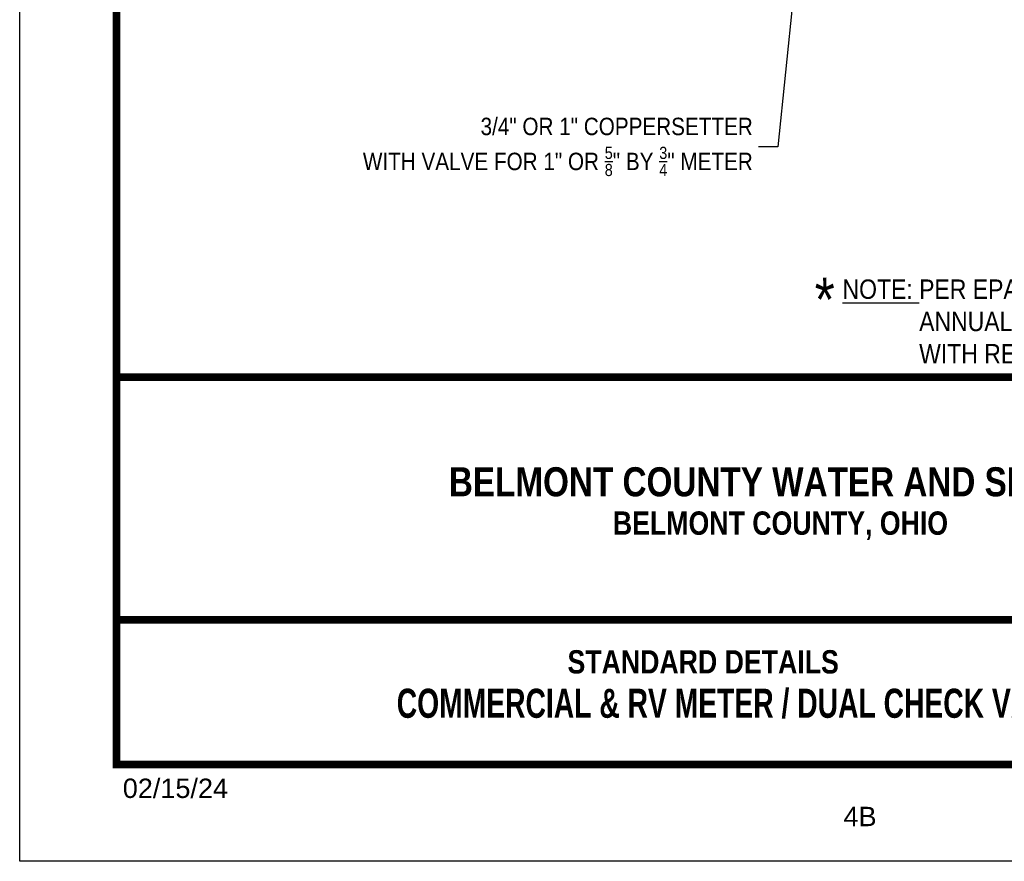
# Model space of a CAD drawing. Header units: inches. Extents: x -21.7 to 11.6, y 10.7 to 21.7.
# Tile 1 of 207: x -21.7 to -16.7, y 10.7 to 15.1. Entities that reach past the tile are written whole.
import ezdxf
from ezdxf.enums import TextEntityAlignment as Align

# ---------------------------------------------------------------- set-up
doc = ezdxf.new("R2010")
doc.units = ezdxf.units.IN
doc.header["$MEASUREMENT"] = 0
doc.layers.add('BORDER', color=252, linetype='Continuous')
doc.layers.add('TEXT', color=7, linetype='Continuous')
doc.styles.get("Standard").update_dxf_attribs({"font": 'arial.ttf', "width": 0.85})
doc.styles.add('TECHNICAL', font='techb___.ttf')
doc.dimstyles.get("Standard").update_dxf_attribs({"dimtxt": 0.18, "dimasz": 0.18, "dimexe": 0.18, "dimexo": 0.0625, "dimgap": 0.09, "dimtad": 0, "dimtih": 1, "dimtoh": 1, "dimdec": 4, "dimzin": 0, "dimdsep": 46, "dimtxsty": 'Standard', "dimcen": 0.09, "dimadec": 0, "dimazin": 0, "dimtfac": 1, "dimtdec": 4, "dimtofl": 0, "dimtmove": 0, "dimatfit": 3, "dimfxl": 1, "dimtolj": 1, "dimtzin": 0, "dimarcsym": 0})

msp = doc.modelspace()

# ---------------------------------------------------------------- linework, layer by layer
at = {"layer": 'BORDER', "color": 7, "const_width": 0.04}
msp.add_lwpolyline([(-21.2384, 11.23556), (-21.2384, 21.23556), (-13.7384, 21.23556), (-13.7384, 11.23556)], close=True, dxfattribs=at)
for points in [[(-21.2384, 13.23555), (-13.7384, 13.23555)], [(-21.2384, 11.98228), (-13.7384, 11.98228)]]:
    msp.add_lwpolyline(points, dxfattribs=at)
at = {"layer": 'Defpoints', "color": 3, "linetype": 'Continuous', "ltscale": 2}
msp.add_lwpolyline([(-21.7384, 10.73556), (-21.7384, 21.73556), (-13.2384, 21.73556), (-13.2384, 10.73556)], close=True, dxfattribs=at)

# ---------------------------------------------------------------- texts
for s, insert, char_height, attachment_point in [('\\A1;{\\W0.85;3/4" OR 1" COPPERSETTER \\PWITH VALVE FOR 1" OR \\H0.7x;\\S5/8;\\H1.42857x;" BY \\H0.7x;\\S3/4;\\H1.42857x;" METER}', (-17.95189, 14.42384), 0.09, 6), ('\\A1;{\\LNOTE:} PER EPA REQUIREMENTS \\P            ANNUAL TESTS ARE REQUIRED \\P            WITH RESULTS SUBMITTED TO BCWSD', (-17.4884, 13.52197), 0.1, 4)]:
    msp.add_mtext(s, dxfattribs=dict(insert=insert, char_height=char_height, attachment_point=attachment_point))
at = {"insert": (-17.63225, 13.6361), "char_height": 0.225, "width": 2.4510788, "attachment_point": 4}
msp.add_mtext('\\A1;* ', dxfattribs=at)
at = {"layer": 'TEXT', "color": 7, "style": 'TECHNICAL'}
msp.add_text('BELMONT COUNTY WATER AND SEWER DISTRICT', height=0.15, dxfattribs=at).set_placement((-15.28467, 12.69491), align=Align.MIDDLE_RIGHT)
for s, p in [('BELMONT COUNTY, OHIO', (-18.67453, 12.42134)), ('STANDARD DETAILS', (-18.90889, 11.70518))]:
    msp.add_text(s, height=0.1203954, dxfattribs=at).set_placement(p)
at = {"layer": 'TEXT', "color": 7, "style": 'TECHNICAL', "width": 0.85}
msp.add_text('COMMERCIAL & RV METER / DUAL CHECK VALVE SETUP', height=0.15, dxfattribs=at).set_placement((-15.70233, 11.55144), align=Align.MIDDLE_RIGHT)
at = {"layer": 'TEXT', "color": 7}
for s, p in [('02/15/24', (-21.20597, 11.06249)), ('4B', (-17.48316, 10.9169))]:
    msp.add_text(s, height=0.1, dxfattribs=at).set_placement(p)

# ---------------------------------------------------------------- leaders
at = {"annotation_type": 0, "has_hookline": 1, "hookline_direction": 1, "text_width": 2.00791}
msp.add_leader([(-17.67202, 15.88616), (-17.82189, 14.42384), (-17.92189, 14.42384)], dimstyle='Standard', override={"dimtxt": 0.09, "dimasz": 0.1, "dimexe": 0.08, "dimexo": 0.03, "dimgap": 0.03}, dxfattribs=at)

doc.saveas('drawing.dxf')
